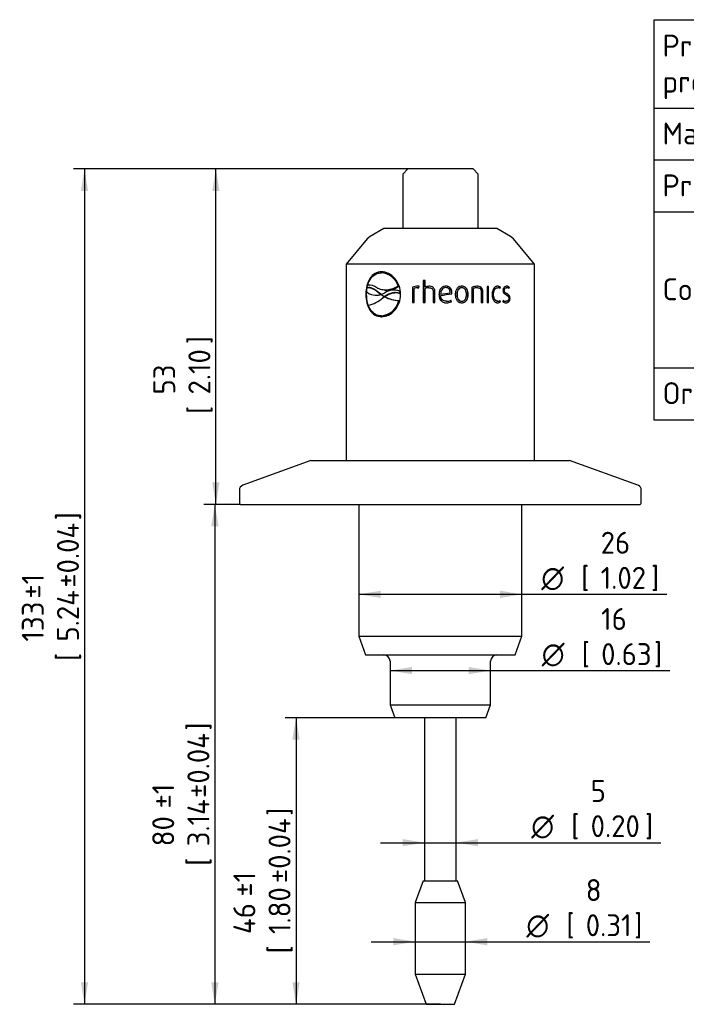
# Model space of a CAD drawing. Header units: millimetres. Extents: x 0 to 296, y -88 to 205.
# Tile 3 of 4: x 85 to 191, y 48 to 205. Entities that reach past the tile are written whole.
import ezdxf
from ezdxf.enums import TextEntityAlignment as Align

# ---------------------------------------------------------------- set-up
doc = ezdxf.new("R2010")
doc.units = ezdxf.units.MM
doc.layers.add('Default', color=7, linetype='Continuous')
doc.layers.add('SRV-X3-20T', color=7, linetype='Continuous')
doc.styles.add('SEACAD_Solid_Edge_ISO', font='seiso.ttf')
doc.styles.add('SEACAD_Solid_Edge_ISO1_Symbols', font='semeci1.ttf')
doc.dimstyles.new('Rheonics_Publish', dxfattribs={"dimtxt": 3.5, "dimasz": 3.5, "dimexe": 1.75, "dimexo": 0, "dimgap": 0.875, "dimtad": 1, "dimdec": 0, "dimdsep": 46, "dimtxsty": 'SEACAD_Solid_Edge_ISO', "dimblk1": '_SE_FILLED', "dimblk2": '_SE_FILLED', "dimsah": 1, "dimcen": 1.75, "dimazin": 0, "dimtfac": 0.5, "dimtdec": 3, "dimtmove": 0, "dimatfit": 3, "dimfxl": 1, "dimarcsym": 0})

# ---------------------------------------------------------------- blocks, each defined once
blk = doc.blocks.new('SE')
at = {"layer": 'Default', "color": 7, "linetype": 'Continuous'}
for p, q in [((241.6, 205.02), (241.6, 190.94)), ((186.29, 190.94), (293.66, 190.94)), ((241.6, 190.94), (241.6, 182.66)), ((186.29, 182.66), (293.66, 182.66)), ((241.6, 182.66), (241.6, 174.38)), ((186.29, 174.38), (293.66, 174.38)), ((241.6, 174.38), (241.6, 166.11)), ((241.6, 166.11), (293.66, 166.11)), ((241.6, 166.11), (241.6, 157.83)), ((241.6, 157.83), (293.66, 157.83)), ((241.6, 157.83), (241.6, 149.55)), ((186.29, 149.55), (293.66, 149.55)), ((241.6, 149.55), (241.6, 141.2))]:
    blk.add_line(p, q, dxfattribs=at)
blk.add_lwpolyline([(186.29, 141.2), (186.29, 205.02), (293.66, 205.02), (293.66, 141.2), (186.29, 141.2)], dxfattribs=at)
at = {"layer": 'Default', "color": 7, "linetype": 'Continuous', "style": 'SEACAD_Solid_Edge_ISO'}
for s, p in [('Pressure-Rating of the sensor', (187.64, 202.63)), ('As specified in order', (242.88, 202.63)), ('probe', (187.64, 196.91)), ('confirmation', (242.88, 196.91)), ('Material', (187.64, 188.63)), ('316L', (242.88, 188.63)), ('Process connection', (187.64, 180.35)), ('Tri-Clamp 2"', (242.88, 180.35)), ('ISO1127 DN 32 / 40', (242.88, 172.07)), ('Compatible with', (187.64, 163.8)), ('DIN 32676 DN 50', (242.88, 163.8)), ('ASME-BPE 2"', (242.88, 155.52)), ('Order Code', (187.64, 147.24)), ('SRV-X3-20T', (242.88, 147.24))]:
    blk.add_text(s, height=3.5, dxfattribs=at).set_placement(p, align=Align.TOP_LEFT)
blk = doc.blocks.new('SE1')
at = {"layer": 'SRV-X3-20T', "color": 7, "linetype": 'Continuous'}
for p, q in [((147.06, 181.22), (146.26, 180.42)), ((157.46, 181.22), (147.06, 181.22)), ((158.26, 180.42), (157.46, 181.22)), ((146.26, 180.42), (146.26, 171.72)), ((158.26, 171.72), (158.26, 180.42)), ((143.26, 171.72), (141.08, 170.46)), ((161.26, 171.72), (143.26, 171.72)), ((163.44, 170.46), (161.26, 171.72)), ((140.61, 170.07), (137.26, 166.07)), ((141.08, 170.46), (140.61, 170.07)), ((163.9, 170.07), (163.44, 170.46)), ((167.26, 166.07), (163.9, 170.07)), ((167.26, 166.07), (137.26, 166.07)), ((137.26, 166.07), (137.26, 134.77)), ((167.26, 134.77), (167.26, 166.07)), ((143.1, 164.67), (143.03, 164.68)), ((149.54, 163.44), (149.54, 159.94)), ((149.82, 163.44), (149.54, 163.44)), ((149.56, 163.44), (149.56, 159.94)), ((149.82, 162.37), (149.82, 163.44)), ((140.49, 161.68), (140.58, 162.31)), ((140.68, 162.7), (140.75, 162.7)), ((140.92, 162.33), (140.85, 162.33)), ((143.37, 161.92), (143.45, 161.92)), ((145.13, 161.9), (145.05, 161.9)), ((145.55, 162.56), (145.63, 162.56)), ((145.75, 161.75), (145.83, 161.75)), ((145.75, 161.75), (145.79, 161.36)), ((145.86, 161.36), (145.83, 161.75)), ((147.84, 162.36), (147.81, 162.36)), ((147.81, 162.36), (147.81, 159.94)), ((147.84, 162.36), (147.84, 159.94)), ((148.08, 159.94), (148.08, 162.2)), ((148.62, 162.3), (148.81, 162.29)), ((148.7, 162.3), (148.67, 162.3)), ((148.7, 162.3), (148.81, 162.29)), ((148.81, 162.29), (148.87, 162.52)), ((149.83, 162.37), (149.82, 162.37)), ((149.82, 159.94), (149.82, 162.13)), ((150.43, 162.3), (150.42, 162.3)), ((151.13, 161.68), (151.12, 161.68)), ((151.12, 161.68), (151.12, 159.94)), ((151.13, 161.68), (151.13, 159.94)), ((151.4, 159.94), (151.4, 161.7)), ((153.12, 162.31), (153.12, 162.31)), ((155.65, 162.31), (155.67, 162.31)), ((157.29, 162.36), (157.29, 159.94)), ((157.52, 159.94), (157.52, 162.2)), ((157.52, 162.2), (157.56, 162.2)), ((157.56, 159.94), (157.56, 162.2)), ((158.09, 162.31), (158.13, 162.31)), ((158.76, 161.68), (158.76, 159.94)), ((158.97, 159.94), (158.97, 161.7)), ((158.97, 161.7), (159.01, 161.7)), ((159.01, 159.94), (159.01, 161.7)), ((159.69, 162.49), (159.69, 159.94)), ((159.93, 162.49), (159.69, 162.49)), ((159.88, 159.94), (159.88, 162.49)), ((159.93, 159.94), (159.93, 162.49)), ((161.33, 162.3), (161.39, 162.3)), ((161.72, 162.19), (161.78, 162.36)), ((161.77, 162.15), (161.85, 162.36)), ((161.78, 162.36), (161.85, 162.36)), ((162.38, 161.88), (162.44, 161.88)), ((162.77, 162.31), (162.84, 162.31)), ((163.16, 162.2), (163.21, 162.36)), ((163.21, 162.36), (163.29, 162.36)), ((163.21, 162.15), (163.29, 162.36)), ((140.46, 161.25), (140.38, 161.25)), ((141.89, 161.1), (141.96, 161.1)), ((142.44, 161.48), (142.51, 161.48)), ((142.44, 161.48), (142.75, 161.24)), ((142.82, 161.23), (142.51, 161.48)), ((142.75, 161.24), (142.82, 161.23)), ((142.75, 161.24), (142.82, 161.23)), ((142.79, 161.21), (142.76, 161.21)), ((143.33, 160.87), (142.79, 161.21)), ((142.82, 161.23), (143.4, 161.48)), ((143.07, 160.66), (143.32, 160.85)), ((143.32, 160.85), (143.35, 160.85)), ((143.33, 160.87), (143.4, 160.86)), ((143.35, 160.85), (143.43, 160.85)), ((145.66, 160.25), (145.73, 160.25)), ((145.79, 161.36), (145.86, 161.36)), ((152.05, 161.22), (152.04, 161.22)), ((152.3, 161.28), (153.83, 161.5)), ((152.3, 161.28), (152.3, 161.28)), ((152.31, 161.07), (152.31, 161.07)), ((153.23, 160.13), (153.24, 160.13)), ((154.01, 160.07), (153.91, 160.29)), ((154.02, 160.07), (153.93, 160.29)), ((154.01, 160.07), (154.02, 160.07)), ((154.08, 161.33), (154.09, 161.48)), ((154.08, 161.33), (154.09, 161.33)), ((154.09, 161.48), (154.1, 161.48)), ((154.09, 161.33), (154.1, 161.48)), ((154.9, 161.22), (154.92, 161.22)), ((155.65, 160.13), (155.67, 160.13)), ((156.65, 161.22), (156.68, 161.22)), ((160.68, 161.22), (160.73, 161.22)), ((161.33, 160.14), (161.39, 160.14)), ((161.78, 160.07), (161.72, 160.25)), ((161.85, 160.07), (161.77, 160.28)), ((161.78, 160.07), (161.85, 160.07)), ((162.27, 160.29), (162.19, 160.07)), ((162.65, 160.13), (162.72, 160.13)), ((163.28, 160.6), (163.35, 160.6)), ((147.81, 159.94), (148.08, 159.94)), ((149.54, 159.94), (149.82, 159.94)), ((151.12, 159.94), (151.4, 159.94)), ((157.29, 159.94), (157.56, 159.94)), ((158.76, 159.94), (159.01, 159.94)), ((159.69, 159.94), (159.93, 159.94)), ((142.76, 157.82), (142.83, 157.82)), ((142.89, 157.81), (142.96, 157.81)), ((131.66, 134.77), (120.78, 130.81)), ((131.66, 134.77), (172.85, 134.77)), ((183.73, 130.81), (172.85, 134.77)), ((120.26, 130.06), (120.26, 127.97)), ((184.26, 127.97), (184.26, 130.06)), ((120.46, 127.77), (184.06, 127.77)), ((139.26, 127.77), (139.26, 106.77)), ((165.26, 106.77), (165.26, 127.77)), ((139.26, 106.77), (165.26, 106.77)), ((139.26, 106.77), (140.35, 103.77)), ((164.16, 103.77), (165.26, 106.77)), ((140.35, 103.77), (164.16, 103.77)), ((144.26, 102.77), (144.26, 95.83)), ((160.26, 95.83), (160.26, 102.77)), ((144.26, 95.83), (160.26, 95.83)), ((144.26, 95.83), (145.01, 93.77)), ((159.51, 93.77), (160.26, 95.83)), ((159.51, 93.77), (145.01, 93.77)), ((149.75, 93.77), (149.75, 67.76)), ((154.77, 67.76), (154.77, 93.77)), ((149.51, 67.76), (148.26, 64.33)), ((149.51, 67.76), (155.01, 67.76)), ((156.26, 64.33), (155.01, 67.76)), ((148.26, 64.33), (156.26, 64.33)), ((148.26, 64.33), (148.26, 52.9)), ((156.26, 52.9), (156.26, 64.33)), ((148.26, 52.9), (156.26, 52.9)), ((148.26, 52.9), (150.01, 48.09)), ((154.51, 48.09), (156.26, 52.9)), ((150.01, 48.09), (154.51, 48.09))]:
    blk.add_line(p, q, dxfattribs=at)
for centre, radius, start, end in [((142.64, 161.64), 3.05, 17.6422, 85.4166), ((142.7, 161.6), 3.08, 18.0254, 82.549), ((142.03, 163.43), 2.33, 228.7034, 288.0589), ((140.84, 160.45), 2.26, 54.9462, 93.9391), ((140.91, 160.45), 2.26, 86.9049, 93.9304), ((144.86, 159.11), 2.79, 71.3517, 121.7005), ((143.71, 165.14), 3.22, 265.2869, 306.6242), ((144.94, 159.1), 2.79, 71.3774, 86.0995), ((148.64, 160.5), 2.04, 89.4375, 113.9027), ((148.66, 160.51), 2.03, 89.5211, 113.9714), ((148.6, 160.85), 1.45, 89.2195, 111.3223), ((148.73, 161.93), 0.607, 76.5969, 97.0614), ((150.48, 161.12), 1.41, 91.1171, 118.0347), ((150.43, 161.08), 1.22, 90.6638, 120.2261), ((150.49, 161.14), 1.39, 91.1344, 118.2046), ((158.13, 160.44), 2.09, 90.0432, 113.5795), ((158.07, 160.77), 1.53, 89.3942, 111.2255), ((158.11, 160.76), 1.55, 89.3949, 111.0902), ((161.31, 161.81), 0.728, 49.4489, 89.7093), ((161.37, 161.8), 0.735, 49.666, 89.7423), ((161.38, 161.71), 0.593, 48.8379, 89.1312), ((162.75, 161.84), 0.695, 48.4553, 90.1088), ((162.83, 161.83), 0.702, 48.6751, 90.142), ((162.82, 161.73), 0.577, 46.8292, 88.3134), ((139.59, 164.68), 5.32, 283.0088, 310.9899), ((142.11, 163.43), 2.33, 266.3373, 288.0639), ((142.61, 160.92), 3.12, 275.143, 347.5808), ((142.68, 160.92), 3.13, 275.1218, 347.5145), ((145.89, 165.83), 5.58, 243.0118, 267.663), ((145.96, 165.83), 5.59, 243.0403, 267.6688), ((-78.67, 1712.09), 1568.13, 278.47038, 278.53573), ((-80.12, 1732.33), 1588.36, 278.41472, 278.47966), ((153.26, 161.59), 1.7, 268.8347, 296.2728), ((153.26, 161.61), 1.72, 268.8365, 296.1089), ((153.25, 161.62), 1.49, 269.4416, 296.8603), ((161.31, 160.61), 0.716, 269.9529, 310.889), ((161.37, 160.64), 0.74, 270.3893, 310.2026), ((161.38, 160.73), 0.591, 270.8227, 311.214), ((162.74, 160.85), 0.957, 234.7982, 268.9072), ((162.69, 160.96), 0.83, 238.1039, 266.7908), ((162.76, 160.97), 0.839, 233.832, 266.8265), ((121.06, 130.06), 0.8, 110, 180), ((183.46, 130.06), 0.8, 0, 70), ((120.46, 127.97), 0.2, 180, 270), ((184.06, 127.97), 0.2, 270, 0), ((143.26, 102.77), 1, 0, 90), ((161.26, 102.77), 1, 90, 180)]:
    blk.add_arc(centre, radius, start, end, dxfattribs=at)
for points, knots in [([(142.89, 164.83), (142.52, 164.82), (142.17, 164.74), (141.55, 164.38), (141.27, 164.11), (140.84, 163.45), (140.66, 163.05), (140.44, 162.18), (140.39, 161.72), (140.38, 161.25)], [0, 0, 0, 0, 0.25, 0.25, 0.5, 0.5, 0.75, 0.75, 1, 1, 1, 1]), ([(142.95, 164.83), (142.58, 164.82), (142.23, 164.74), (141.61, 164.37), (141.34, 164.1), (140.91, 163.44), (140.74, 163.05), (140.52, 162.18), (140.47, 161.72), (140.46, 161.25)], [0, 0, 0, 0, 0.25, 0.25, 0.5, 0.5, 0.75, 0.75, 1, 1, 1, 1]), ([(145.93, 161.25), (145.91, 161.72), (145.84, 162.19), (145.52, 163.06), (145.28, 163.45), (144.7, 164.12), (144.36, 164.38), (143.64, 164.74), (143.26, 164.82), (142.89, 164.83)], [0, 0, 0, 0, 0.25, 0.25, 0.5, 0.5, 0.75, 0.75, 1, 1, 1, 1]), ([(140.68, 162.7), (140.77, 163), (140.88, 163.27), (141.1, 163.63), (141.17, 163.75), (141.34, 163.96), (141.43, 164.06), (141.62, 164.23), (141.72, 164.31), (141.93, 164.44), (142.04, 164.5), (142.39, 164.63), (142.63, 164.68), (142.89, 164.68)], [0, 0, 0, 0, 0.25, 0.25, 0.375, 0.375, 0.5, 0.5, 0.625, 0.625, 0.75, 0.75, 1, 1, 1, 1]), ([(140.58, 162.31), (140.66, 162.33), (140.73, 162.33), (140.89, 162.33), (140.97, 162.32), (141.2, 162.27), (141.36, 162.21), (141.67, 162.06), (141.83, 161.96), (142.06, 161.79), (142.14, 161.74), (142.29, 161.61), (142.36, 161.55), (142.44, 161.48)], [0, 0, 0, 0, 0.125, 0.125, 0.25, 0.25, 0.5, 0.5, 0.75, 0.75, 0.875, 0.875, 1, 1, 1, 1]), ([(142.51, 161.48), (142.44, 161.54), (142.36, 161.61), (142.21, 161.73), (142.13, 161.79), (141.9, 161.95), (141.74, 162.05), (141.43, 162.21), (141.27, 162.27), (141.05, 162.31), (140.98, 162.32), (140.92, 162.33)], [0, 0, 0, 0, 0.125, 0.125, 0.25, 0.25, 0.5, 0.5, 0.75, 0.75, 0.8558061, 0.8558061, 0.8558061, 0.8558061]), ([(145.55, 162.56), (145.48, 162.52), (145.41, 162.47), (145.27, 162.39), (145.2, 162.35), (144.98, 162.25), (144.83, 162.18), (144.38, 162.02), (144.08, 161.95), (143.64, 161.91), (143.49, 161.91), (143.2, 161.93), (143.06, 161.95), (142.78, 162.01), (142.65, 162.06), (142.39, 162.16), (142.26, 162.23), (142.13, 162.3)], [0, 0, 0, 0, 0.0625, 0.0625, 0.125, 0.125, 0.25, 0.25, 0.5, 0.5, 0.625, 0.625, 0.75, 0.75, 0.875, 0.875, 1, 1, 1, 1]), ([(150.42, 162.3), (150.5, 162.29), (150.59, 162.29), (150.76, 162.24), (150.85, 162.21), (150.99, 162.1), (151.04, 162.03), (151.11, 161.86), (151.12, 161.77), (151.12, 161.68)], [0, 0, 0, 0, 0.25, 0.25, 0.5, 0.5, 0.75, 0.75, 1, 1, 1, 1]), ([(150.43, 162.3), (150.52, 162.29), (150.61, 162.29), (150.78, 162.24), (150.86, 162.21), (151, 162.1), (151.05, 162.03), (151.12, 161.86), (151.13, 161.77), (151.13, 161.68)], [0, 0, 0, 0, 0.25, 0.25, 0.5, 0.5, 0.75, 0.75, 1, 1, 1, 1]), ([(151.4, 161.7), (151.4, 161.76), (151.39, 161.82), (151.37, 161.93), (151.36, 161.99), (151.31, 162.1), (151.28, 162.15), (151.21, 162.25), (151.17, 162.29), (151.03, 162.41), (150.92, 162.46), (150.69, 162.52), (150.57, 162.53), (150.45, 162.53)], [0, 0, 0, 0, 0.125, 0.125, 0.25, 0.25, 0.375, 0.375, 0.5, 0.5, 0.75, 0.75, 1, 1, 1, 1]), ([(153.12, 162.54), (153.04, 162.53), (152.96, 162.53), (152.8, 162.49), (152.73, 162.47), (152.51, 162.36), (152.39, 162.25), (152.21, 162), (152.14, 161.85), (152.08, 161.62), (152.07, 161.54), (152.05, 161.38), (152.05, 161.3), (152.04, 161.22)], [0, 0, 0, 0, 0.125, 0.125, 0.25, 0.25, 0.5, 0.5, 0.75, 0.75, 0.875, 0.875, 1, 1, 1, 1]), ([(152.25, 162.06), (152.18, 161.95), (152.14, 161.82), (152.08, 161.61), (152.07, 161.54), (152.05, 161.38), (152.05, 161.3), (152.05, 161.22)], [0.5407445, 0.5407445, 0.5407445, 0.5407445, 0.75, 0.75, 0.875, 0.875, 1, 1, 1, 1]), ([(153.12, 162.31), (153, 162.31), (152.87, 162.28), (152.66, 162.17), (152.56, 162.08), (152.42, 161.88), (152.38, 161.76), (152.32, 161.53), (152.3, 161.4), (152.3, 161.28)], [0, 0, 0, 0, 0.25, 0.25, 0.5, 0.5, 0.75, 0.75, 1, 1, 1, 1]), ([(153.12, 162.31), (152.99, 162.31), (152.87, 162.28), (152.65, 162.17), (152.56, 162.08), (152.42, 161.88), (152.38, 161.76), (152.32, 161.53), (152.3, 161.4), (152.3, 161.28)], [0, 0, 0, 0, 0.25, 0.25, 0.5, 0.5, 0.75, 0.75, 1, 1, 1, 1]), ([(154.09, 161.48), (154.09, 161.55), (154.08, 161.62), (154.07, 161.75), (154.05, 161.82), (153.99, 162.01), (153.93, 162.14), (153.75, 162.34), (153.64, 162.42), (153.45, 162.49), (153.38, 162.51), (153.25, 162.53), (153.18, 162.54), (153.12, 162.54)], [0, 0, 0, 0, 0.125, 0.125, 0.25, 0.25, 0.5, 0.5, 0.75, 0.75, 0.875, 0.875, 1, 1, 1, 1]), ([(154.1, 161.48), (154.1, 161.55), (154.1, 161.62), (154.08, 161.75), (154.06, 161.82), (154.01, 162.01), (153.94, 162.14), (153.76, 162.34), (153.65, 162.42), (153.46, 162.49), (153.39, 162.51), (153.26, 162.53), (153.19, 162.54), (153.12, 162.54)], [0, 0, 0, 0, 0.125, 0.125, 0.25, 0.25, 0.5, 0.5, 0.75, 0.75, 0.875, 0.875, 1, 1, 1, 1]), ([(153.83, 161.5), (153.83, 161.6), (153.82, 161.71), (153.77, 161.9), (153.73, 162), (153.6, 162.16), (153.52, 162.22), (153.33, 162.3), (153.22, 162.31), (153.12, 162.31)], [0, 0, 0, 0, 0.25, 0.25, 0.5, 0.5, 0.75, 0.75, 1, 1, 1, 1]), ([(155.67, 162.54), (155.59, 162.53), (155.51, 162.53), (155.36, 162.5), (155.29, 162.47), (155.08, 162.36), (154.96, 162.25), (154.79, 161.99), (154.73, 161.84), (154.68, 161.61), (154.66, 161.54), (154.64, 161.38), (154.64, 161.3), (154.64, 161.22)], [0, 0, 0, 0, 0.125, 0.125, 0.25, 0.25, 0.5, 0.5, 0.75, 0.75, 0.875, 0.875, 1, 1, 1, 1]), ([(155.65, 162.31), (155.59, 162.3), (155.52, 162.3), (155.41, 162.27), (155.35, 162.24), (155.19, 162.15), (155.11, 162.05), (154.99, 161.83), (154.95, 161.71), (154.91, 161.47), (154.9, 161.34), (154.9, 161.22)], [0, 0, 0, 0, 0.125, 0.125, 0.25, 0.25, 0.5, 0.5, 0.75, 0.75, 1, 1, 1, 1]), ([(155.67, 162.31), (155.61, 162.3), (155.55, 162.3), (155.43, 162.27), (155.37, 162.24), (155.21, 162.15), (155.13, 162.05), (155.01, 161.83), (154.97, 161.71), (154.93, 161.47), (154.92, 161.34), (154.92, 161.22)], [0, 0, 0, 0, 0.125, 0.125, 0.25, 0.25, 0.5, 0.5, 0.75, 0.75, 1, 1, 1, 1]), ([(156.65, 161.22), (156.65, 161.3), (156.65, 161.38), (156.63, 161.53), (156.62, 161.61), (156.58, 161.76), (156.56, 161.84), (156.5, 161.98), (156.47, 162.05), (156.38, 162.18), (156.33, 162.25), (156.22, 162.35), (156.16, 162.4), (156.02, 162.47), (155.95, 162.49), (155.8, 162.53), (155.72, 162.53), (155.65, 162.54)], [0, 0, 0, 0, 0.125, 0.125, 0.25, 0.25, 0.375, 0.375, 0.5, 0.5, 0.625, 0.625, 0.75, 0.75, 0.875, 0.875, 1, 1, 1, 1]), ([(156.68, 161.22), (156.68, 161.3), (156.68, 161.38), (156.66, 161.54), (156.65, 161.61), (156.61, 161.76), (156.59, 161.84), (156.53, 161.98), (156.5, 162.06), (156.41, 162.19), (156.36, 162.25), (156.25, 162.35), (156.18, 162.4), (156.05, 162.47), (155.97, 162.5), (155.83, 162.53), (155.75, 162.53), (155.67, 162.54)], [0, 0, 0, 0, 0.125, 0.125, 0.25, 0.25, 0.375, 0.375, 0.5, 0.5, 0.625, 0.625, 0.75, 0.75, 0.875, 0.875, 1, 1, 1, 1]), ([(156.41, 161.22), (156.41, 161.34), (156.4, 161.47), (156.36, 161.71), (156.32, 161.83), (156.21, 162.05), (156.12, 162.15), (155.97, 162.24), (155.91, 162.27), (155.79, 162.3), (155.73, 162.3), (155.67, 162.31)], [0, 0, 0, 0, 0.25, 0.25, 0.5, 0.5, 0.75, 0.75, 0.875, 0.875, 1, 1, 1, 1]), ([(158.97, 161.7), (158.97, 161.76), (158.96, 161.82), (158.94, 161.94), (158.93, 162), (158.89, 162.11), (158.86, 162.16), (158.8, 162.26), (158.76, 162.3), (158.63, 162.42), (158.53, 162.46), (158.31, 162.53), (158.2, 162.53), (158.09, 162.54)], [0, 0, 0, 0, 0.125, 0.125, 0.25, 0.25, 0.375, 0.375, 0.5, 0.5, 0.75, 0.75, 1, 1, 1, 1]), ([(159.01, 161.7), (159.01, 161.76), (159.01, 161.82), (158.99, 161.94), (158.97, 162), (158.93, 162.11), (158.91, 162.16), (158.84, 162.26), (158.8, 162.3), (158.67, 162.42), (158.57, 162.47), (158.35, 162.53), (158.24, 162.53), (158.13, 162.54)], [0, 0, 0, 0, 0.125, 0.125, 0.25, 0.25, 0.375, 0.375, 0.5, 0.5, 0.75, 0.75, 1, 1, 1, 1]), ([(158.13, 162.31), (158.21, 162.3), (158.29, 162.3), (158.45, 162.25), (158.52, 162.21), (158.65, 162.1), (158.69, 162.02), (158.75, 161.86), (158.76, 161.77), (158.76, 161.68)], [0, 0, 0, 0, 0.25, 0.25, 0.5, 0.5, 0.75, 0.75, 1, 1, 1, 1]), ([(161.37, 162.54), (161.31, 162.53), (161.25, 162.53), (161.12, 162.49), (161.06, 162.47), (160.89, 162.36), (160.78, 162.25), (160.63, 161.99), (160.58, 161.84), (160.53, 161.62), (160.52, 161.54), (160.5, 161.38), (160.5, 161.3), (160.5, 161.22)], [0, 0, 0, 0, 0.125, 0.125, 0.25, 0.25, 0.5, 0.5, 0.75, 0.75, 0.875, 0.875, 1, 1, 1, 1]), ([(160.68, 161.22), (160.68, 161.35), (160.69, 161.47), (160.73, 161.72), (160.76, 161.84), (160.87, 162.05), (160.95, 162.14), (161.08, 162.24), (161.13, 162.26), (161.23, 162.29), (161.28, 162.3), (161.33, 162.3)], [0, 0, 0, 0, 0.25, 0.25, 0.5, 0.5, 0.75, 0.75, 0.875, 0.875, 1, 1, 1, 1]), ([(160.73, 161.22), (160.74, 161.35), (160.74, 161.47), (160.79, 161.72), (160.82, 161.84), (160.9, 162), (160.94, 162.05), (161.01, 162.14), (161.05, 162.18), (161.14, 162.24), (161.19, 162.26), (161.29, 162.29), (161.34, 162.3), (161.39, 162.3)], [0, 0, 0, 0, 0.25, 0.25, 0.5, 0.5, 0.625, 0.625, 0.75, 0.75, 0.875, 0.875, 1, 1, 1, 1]), ([(162.82, 162.54), (162.79, 162.54), (162.75, 162.53), (162.68, 162.52), (162.65, 162.51), (162.55, 162.48), (162.48, 162.44), (162.37, 162.33), (162.32, 162.25), (162.25, 162.08), (162.24, 161.98), (162.23, 161.88)], [0, 0, 0, 0, 0.125, 0.125, 0.25, 0.25, 0.5, 0.5, 0.75, 0.75, 1, 1, 1, 1]), ([(162.23, 161.88), (162.24, 161.79), (162.25, 161.7), (162.3, 161.53), (162.35, 161.45), (162.45, 161.33), (162.51, 161.29), (162.63, 161.21), (162.69, 161.18), (162.75, 161.14)], [0, 0, 0, 0, 0.25, 0.25, 0.5, 0.5, 0.75, 0.75, 1, 1, 1, 1]), ([(162.38, 161.88), (162.38, 161.95), (162.39, 162.01), (162.43, 162.12), (162.47, 162.17), (162.54, 162.25), (162.58, 162.27), (162.67, 162.3), (162.72, 162.31), (162.77, 162.31)], [0, 0, 0, 0, 0.25, 0.25, 0.5, 0.5, 0.75, 0.75, 1, 1, 1, 1]), ([(162.77, 161.36), (162.68, 161.4), (162.58, 161.45), (162.47, 161.57), (162.43, 161.62), (162.39, 161.74), (162.38, 161.81), (162.38, 161.88)], [0, 0, 0, 0, 0.5, 0.5, 0.75, 0.75, 1, 1, 1, 1]), ([(162.44, 161.88), (162.45, 161.95), (162.46, 162.01), (162.5, 162.12), (162.53, 162.17), (162.61, 162.25), (162.65, 162.27), (162.75, 162.3), (162.79, 162.31), (162.84, 162.31)], [0, 0, 0, 0, 0.25, 0.25, 0.5, 0.5, 0.75, 0.75, 1, 1, 1, 1]), ([(162.84, 161.36), (162.75, 161.4), (162.65, 161.45), (162.53, 161.57), (162.5, 161.62), (162.45, 161.74), (162.45, 161.81), (162.44, 161.88)], [0, 0, 0, 0, 0.5, 0.5, 0.75, 0.75, 1, 1, 1, 1]), ([(140.38, 161.25), (140.39, 160.78), (140.44, 160.31), (140.67, 159.44), (140.83, 159.05), (141.28, 158.38), (141.55, 158.12), (142.17, 157.76), (142.52, 157.68), (142.89, 157.66)], [0, 0, 0, 0, 0.25, 0.25, 0.5, 0.5, 0.75, 0.75, 1, 1, 1, 1]), ([(140.46, 161.25), (140.47, 160.78), (140.52, 160.31), (140.74, 159.45), (140.91, 159.05), (141.34, 158.39), (141.62, 158.12), (142.23, 157.76), (142.58, 157.68), (142.95, 157.66)], [0, 0, 0, 0, 0.25, 0.25, 0.5, 0.5, 0.75, 0.75, 1, 1, 1, 1]), ([(142.89, 157.66), (143.26, 157.68), (143.64, 157.76), (144.36, 158.12), (144.7, 158.38), (145.28, 159.04), (145.52, 159.44), (145.84, 160.31), (145.91, 160.78), (145.93, 161.25)], [0, 0, 0, 0, 0.25, 0.25, 0.5, 0.5, 0.75, 0.75, 1, 1, 1, 1]), ([(145.79, 161.36), (145.73, 161.39), (145.68, 161.41), (145.57, 161.44), (145.52, 161.46), (145.35, 161.49), (145.24, 161.51), (145.02, 161.52), (144.91, 161.51), (144.69, 161.49), (144.59, 161.47), (144.27, 161.39), (144.07, 161.31), (143.78, 161.16), (143.69, 161.11), (143.51, 160.99), (143.42, 160.93), (143.33, 160.87)], [0, 0, 0, 0, 0.0625, 0.0625, 0.125, 0.125, 0.25, 0.25, 0.375, 0.375, 0.5, 0.5, 0.75, 0.75, 0.875, 0.875, 1, 1, 1, 1]), ([(143.4, 160.86), (143.49, 160.93), (143.58, 160.99), (143.76, 161.1), (143.86, 161.16), (144.15, 161.3), (144.35, 161.38), (144.66, 161.46), (144.77, 161.48), (144.97, 161.51), (145.06, 161.51), (145.16, 161.51)], [0, 0, 0, 0, 0.125, 0.125, 0.25, 0.25, 0.5, 0.5, 0.625, 0.625, 0.7325234, 0.7325234, 0.7325234, 0.7325234]), ([(152.04, 161.22), (152.05, 161.13), (152.05, 161.05), (152.07, 160.88), (152.08, 160.8), (152.15, 160.56), (152.22, 160.4), (152.44, 160.15), (152.58, 160.04), (152.81, 159.95), (152.89, 159.93), (153.06, 159.9), (153.15, 159.9), (153.23, 159.9)], [0, 0, 0, 0, 0.125, 0.125, 0.25, 0.25, 0.5, 0.5, 0.75, 0.75, 0.875, 0.875, 1, 1, 1, 1]), ([(152.05, 161.22), (152.05, 161.14), (152.05, 161.05), (152.07, 160.88), (152.08, 160.8), (152.14, 160.61), (152.18, 160.49), (152.25, 160.39)], [0, 0, 0, 0, 0.125, 0.125, 0.25, 0.25, 0.429329, 0.429329, 0.429329, 0.429329]), ([(153.23, 160.13), (153.11, 160.13), (152.99, 160.15), (152.76, 160.23), (152.65, 160.3), (152.48, 160.48), (152.42, 160.59), (152.36, 160.77), (152.35, 160.82), (152.32, 160.95), (152.32, 161.01), (152.31, 161.07)], [0, 0, 0, 0, 0.25, 0.25, 0.5, 0.5, 0.75, 0.75, 0.875, 0.875, 1, 1, 1, 1]), ([(153.24, 160.13), (153.11, 160.13), (152.99, 160.15), (152.76, 160.23), (152.65, 160.3), (152.48, 160.48), (152.42, 160.59), (152.36, 160.76), (152.35, 160.82), (152.32, 160.94), (152.32, 161.01), (152.31, 161.07)], [0, 0, 0, 0, 0.25, 0.25, 0.5, 0.5, 0.75, 0.75, 0.875, 0.875, 1, 1, 1, 1]), ([(154.64, 161.22), (154.64, 161.14), (154.64, 161.06), (154.66, 160.9), (154.68, 160.83), (154.73, 160.6), (154.79, 160.45), (154.96, 160.18), (155.08, 160.07), (155.29, 159.97), (155.36, 159.94), (155.51, 159.9), (155.59, 159.9), (155.67, 159.9)], [0, 0, 0, 0, 0.125, 0.125, 0.25, 0.25, 0.5, 0.5, 0.75, 0.75, 0.875, 0.875, 1, 1, 1, 1]), ([(154.9, 161.22), (154.9, 161.09), (154.91, 160.97), (154.95, 160.73), (154.99, 160.61), (155.11, 160.39), (155.19, 160.29), (155.35, 160.19), (155.41, 160.17), (155.52, 160.14), (155.59, 160.13), (155.65, 160.13)], [0, 0, 0, 0, 0.25, 0.25, 0.5, 0.5, 0.75, 0.75, 0.875, 0.875, 1, 1, 1, 1]), ([(154.92, 161.22), (154.92, 161.09), (154.93, 160.97), (154.97, 160.73), (155.01, 160.61), (155.13, 160.39), (155.21, 160.29), (155.37, 160.19), (155.43, 160.17), (155.55, 160.14), (155.61, 160.13), (155.67, 160.13)], [0, 0, 0, 0, 0.25, 0.25, 0.5, 0.5, 0.75, 0.75, 0.875, 0.875, 1, 1, 1, 1]), ([(155.65, 159.9), (155.72, 159.9), (155.8, 159.9), (155.95, 159.94), (156.02, 159.96), (156.23, 160.07), (156.34, 160.18), (156.51, 160.45), (156.57, 160.6), (156.62, 160.83), (156.63, 160.9), (156.65, 161.06), (156.65, 161.14), (156.65, 161.22)], [0, 0, 0, 0, 0.125, 0.125, 0.25, 0.25, 0.5, 0.5, 0.75, 0.75, 0.875, 0.875, 1, 1, 1, 1]), ([(155.67, 160.13), (155.73, 160.13), (155.79, 160.14), (155.91, 160.17), (155.97, 160.19), (156.12, 160.29), (156.21, 160.39), (156.32, 160.6), (156.36, 160.73), (156.4, 160.97), (156.41, 161.09), (156.41, 161.22)], [0, 0, 0, 0, 0.125, 0.125, 0.25, 0.25, 0.5, 0.5, 0.75, 0.75, 1, 1, 1, 1]), ([(155.67, 159.9), (155.75, 159.9), (155.82, 159.9), (155.97, 159.94), (156.05, 159.96), (156.25, 160.07), (156.37, 160.18), (156.54, 160.45), (156.59, 160.6), (156.65, 160.82), (156.66, 160.9), (156.68, 161.06), (156.68, 161.14), (156.68, 161.22)], [0, 0, 0, 0, 0.125, 0.125, 0.25, 0.25, 0.5, 0.5, 0.75, 0.75, 0.875, 0.875, 1, 1, 1, 1]), ([(160.5, 161.22), (160.5, 161.14), (160.5, 161.06), (160.52, 160.9), (160.53, 160.82), (160.58, 160.59), (160.63, 160.44), (160.75, 160.25), (160.79, 160.19), (160.89, 160.08), (160.94, 160.04), (161.06, 159.97), (161.12, 159.94), (161.24, 159.91), (161.31, 159.9), (161.37, 159.9)], [0, 0, 0, 0, 0.125, 0.125, 0.25, 0.25, 0.5, 0.5, 0.625, 0.625, 0.75, 0.75, 0.875, 0.875, 1, 1, 1, 1]), ([(161.33, 160.14), (161.23, 160.14), (161.13, 160.17), (160.95, 160.3), (160.87, 160.39), (160.76, 160.6), (160.73, 160.72), (160.69, 160.97), (160.68, 161.09), (160.68, 161.22)], [0, 0, 0, 0, 0.25, 0.25, 0.5, 0.5, 0.75, 0.75, 1, 1, 1, 1]), ([(161.39, 160.14), (161.29, 160.14), (161.19, 160.17), (161.01, 160.3), (160.93, 160.39), (160.82, 160.6), (160.79, 160.72), (160.74, 160.97), (160.74, 161.09), (160.73, 161.22)], [0, 0, 0, 0, 0.25, 0.25, 0.5, 0.5, 0.75, 0.75, 1, 1, 1, 1]), ([(162.65, 159.9), (162.73, 159.9), (162.8, 159.91), (162.95, 159.96), (163.02, 159.99), (163.14, 160.11), (163.19, 160.19), (163.24, 160.33), (163.26, 160.38), (163.27, 160.49), (163.27, 160.54), (163.28, 160.6)], [0, 0, 0, 0, 0.25, 0.25, 0.5, 0.5, 0.75, 0.75, 0.875, 0.875, 1, 1, 1, 1]), ([(163.15, 160.6), (163.15, 160.53), (163.14, 160.45), (163.09, 160.33), (163.05, 160.27), (162.97, 160.19), (162.92, 160.17), (162.82, 160.13), (162.77, 160.13), (162.72, 160.13)], [0, 0, 0, 0, 0.25, 0.25, 0.5, 0.5, 0.75, 0.75, 1, 1, 1, 1]), ([(162.72, 159.9), (162.8, 159.9), (162.87, 159.91), (163.02, 159.96), (163.09, 159.99), (163.21, 160.11), (163.26, 160.19), (163.32, 160.33), (163.33, 160.38), (163.35, 160.49), (163.35, 160.54), (163.35, 160.6)], [0, 0, 0, 0, 0.25, 0.25, 0.5, 0.5, 0.75, 0.75, 0.875, 0.875, 1, 1, 1, 1]), ([(162.75, 161.14), (162.84, 161.09), (162.94, 161.04), (163.06, 160.92), (163.1, 160.87), (163.14, 160.74), (163.15, 160.67), (163.15, 160.6)], [0, 0, 0, 0, 0.5, 0.5, 0.75, 0.75, 1, 1, 1, 1]), ([(163.28, 160.6), (163.27, 160.69), (163.26, 160.79), (163.21, 160.96), (163.17, 161.04), (163.07, 161.16), (163.01, 161.21), (162.89, 161.29), (162.83, 161.32), (162.77, 161.36)], [0, 0, 0, 0, 0.25, 0.25, 0.5, 0.5, 0.75, 0.75, 1, 1, 1, 1]), ([(163.35, 160.6), (163.35, 160.69), (163.34, 160.79), (163.28, 160.96), (163.24, 161.04), (163.14, 161.16), (163.08, 161.21), (162.96, 161.29), (162.9, 161.32), (162.84, 161.36)], [0, 0, 0, 0, 0.25, 0.25, 0.5, 0.5, 0.75, 0.75, 1, 1, 1, 1]), ([(142.89, 157.81), (142.77, 157.82), (142.66, 157.82), (142.44, 157.86), (142.33, 157.89), (142.11, 157.97), (142.01, 158.01), (141.81, 158.13), (141.72, 158.19), (141.54, 158.34), (141.45, 158.42), (141.29, 158.6), (141.21, 158.7), (141.07, 158.9), (141.01, 159.01), (140.89, 159.25), (140.83, 159.37), (140.78, 159.5)], [0, 0, 0, 0, 0.125, 0.125, 0.25, 0.25, 0.375, 0.375, 0.5, 0.5, 0.625, 0.625, 0.75, 0.75, 0.875, 0.875, 1, 1, 1, 1])]:
    blk.add_open_spline(points, degree=3, knots=knots, dxfattribs=at)
blk.add_open_spline([(142.83, 157.82), (142.87, 157.81), (142.92, 157.81), (142.96, 157.81)], degree=3, dxfattribs=at)
blk = doc.blocks.new('DMBLK129')
at = {"layer": 'Default', "linetype": 'Continuous'}
for points in [[(147.76, 101.86), (144.26, 101.28), (147.76, 100.7)], [(156.76, 101.86), (156.76, 100.7), (160.26, 101.28)]]:
    blk.add_hatch(color=7, dxfattribs=at).paths.add_polyline_path(points)
at = {"layer": 'Default', "color": 7, "linetype": 'Continuous'}
blk.add_line((144.26, 101.28), (188.79, 101.28), dxfattribs=at)
for s, style, p in [('16', 'SEACAD_Solid_Edge_ISO', (177.86, 111.25)), ('O', 'SEACAD_Solid_Edge_ISO1_Symbols', (168.41, 105.65)), ('[', 'SEACAD_Solid_Edge_ISO', (174.76, 105.65)), ('0.63', 'SEACAD_Solid_Edge_ISO', (177.86, 105.65)), (']', 'SEACAD_Solid_Edge_ISO', (186.29, 105.65))]:
    blk.add_text(s, height=3.5, dxfattribs=dict(at, style=style)).set_placement(p, align=Align.TOP_LEFT)
blk = doc.blocks.new('_SE_FILLED')
at = {"color": 0}
blk.add_line((0, 0), (-1, 0), dxfattribs=at)
blk.add_solid([(0, 0), (-1, -0.1665), (-1, 0.1665), (0, 0)], dxfattribs=at)
blk = doc.blocks.new('DMBLK130')
at = {"layer": 'Default', "linetype": 'Continuous'}
for points in [[(115.93, 177.72), (117.1, 177.72), (116.51, 181.22)], [(115.93, 131.27), (116.51, 127.77), (117.1, 131.27)]]:
    blk.add_hatch(color=7, dxfattribs=at).paths.add_polyline_path(points)
at = {"layer": 'Default', "color": 7, "linetype": 'Continuous'}
for p, q in [((152.26, 181.22), (114.76, 181.22)), ((116.51, 127.77), (116.51, 181.22)), ((120.46, 127.77), (114.76, 127.77))]:
    blk.add_line(p, q, dxfattribs=at)
at = {"layer": 'Default', "color": 7, "linetype": 'Continuous', "style": 'SEACAD_Solid_Edge_ISO'}
for s, p in [(']', (112.14, 153.31)), ('2.10', (112.14, 145.28)), ('53', (106.54, 145.28)), ('[', (112.14, 142.17))]:
    blk.add_text(s, height=3.5, rotation=90, dxfattribs=at).set_placement(p, align=Align.TOP_LEFT)
blk = doc.blocks.new('DMBLK133')
at = {"layer": 'Default', "linetype": 'Continuous'}
for points in [[(95.01, 177.72), (96.17, 177.72), (95.59, 181.22)], [(95.01, 51.59), (95.59, 48.09), (96.17, 51.59)]]:
    blk.add_hatch(color=7, dxfattribs=at).paths.add_polyline_path(points)
at = {"layer": 'Default', "color": 7, "linetype": 'Continuous'}
for p, q in [((147.06, 181.22), (93.84, 181.22)), ((95.59, 181.22), (95.59, 48.09)), ((152.26, 48.09), (93.84, 48.09))]:
    blk.add_line(p, q, dxfattribs=at)
at = {"layer": 'Default', "color": 7, "linetype": 'Continuous', "style": 'SEACAD_Solid_Edge_ISO'}
for s, p in [('±0.04', (91.21, 114.49)), (']', (91.21, 125.23)), ('±1', (85.61, 112.74)), ('5.24', (91.21, 105.9)), ('133', (85.61, 105.9)), ('[', (91.21, 102.8))]:
    blk.add_text(s, height=3.5, rotation=90, dxfattribs=at).set_placement(p, align=Align.TOP_LEFT)
blk = doc.blocks.new('DMBLK134')
at = {"layer": 'Default', "linetype": 'Continuous'}
for points in [[(115.77, 124.27), (116.94, 124.27), (116.35, 127.77)], [(115.77, 51.59), (116.35, 48.09), (116.94, 51.59)]]:
    blk.add_hatch(color=7, dxfattribs=at).paths.add_polyline_path(points)
at = {"layer": 'Default', "color": 7, "linetype": 'Continuous'}
for p, q in [((120.46, 127.77), (114.6, 127.77)), ((116.35, 127.77), (116.35, 48.09)), ((152.26, 48.09), (114.6, 48.09))]:
    blk.add_line(p, q, dxfattribs=at)
at = {"layer": 'Default', "color": 7, "linetype": 'Continuous', "style": 'SEACAD_Solid_Edge_ISO'}
for s, p in [('±0.04', (111.98, 80.98)), (']', (111.98, 91.72)), ('±1', (106.38, 79.31)), ('3.14', (111.98, 73.27)), ('80', (106.38, 73.27)), ('[', (111.98, 70.16))]:
    blk.add_text(s, height=3.5, rotation=90, dxfattribs=at).set_placement(p, align=Align.TOP_LEFT)
blk = doc.blocks.new('DMBLK135')
at = {"layer": 'Default', "linetype": 'Continuous'}
for points in [[(128.7, 90.27), (129.86, 90.27), (129.28, 93.77)], [(128.7, 51.59), (129.28, 48.09), (129.86, 51.59)]]:
    blk.add_hatch(color=7, dxfattribs=at).paths.add_polyline_path(points)
at = {"layer": 'Default', "color": 7, "linetype": 'Continuous'}
for p, q in [((152.26, 93.77), (127.53, 93.77)), ((129.28, 93.77), (129.28, 48.09)), ((152.26, 48.09), (127.53, 48.09))]:
    blk.add_line(p, q, dxfattribs=at)
at = {"layer": 'Default', "color": 7, "linetype": 'Continuous', "style": 'SEACAD_Solid_Edge_ISO'}
for s, p in [('±0.04', (124.9, 67.4)), (']', (124.9, 78.14)), ('±1', (119.3, 65.25)), ('1.80', (124.9, 59.29)), ('46', (119.3, 59.29)), ('[', (124.9, 56.19))]:
    blk.add_text(s, height=3.5, rotation=90, dxfattribs=at).set_placement(p, align=Align.TOP_LEFT)
blk = doc.blocks.new('DMBLK136')
at = {"layer": 'Default', "linetype": 'Continuous'}
for points in [[(142.76, 112.85), (142.76, 114.01), (139.26, 113.43)], [(161.76, 112.85), (165.26, 113.43), (161.76, 114.01)]]:
    blk.add_hatch(color=7, dxfattribs=at).paths.add_polyline_path(points)
at = {"layer": 'Default', "color": 7, "linetype": 'Continuous'}
blk.add_line((188.32, 113.43), (139.26, 113.43), dxfattribs=at)
for s, style, p in [('26', 'SEACAD_Solid_Edge_ISO', (177.79, 123.4)), ('O', 'SEACAD_Solid_Edge_ISO1_Symbols', (168.34, 117.8)), ('[', 'SEACAD_Solid_Edge_ISO', (174.68, 117.8)), ('1.02', 'SEACAD_Solid_Edge_ISO', (177.79, 117.8)), (']', 'SEACAD_Solid_Edge_ISO', (185.82, 117.8))]:
    blk.add_text(s, height=3.5, dxfattribs=dict(at, style=style)).set_placement(p, align=Align.TOP_LEFT)
blk = doc.blocks.new('DMBLK137')
at = {"layer": 'Default', "linetype": 'Continuous'}
for points in [[(146.25, 74.43), (146.25, 73.27), (149.75, 73.85)], [(158.27, 74.43), (154.77, 73.85), (158.27, 73.27)]]:
    blk.add_hatch(color=7, dxfattribs=at).paths.add_polyline_path(points)
at = {"layer": 'Default', "color": 7, "linetype": 'Continuous'}
blk.add_line((142.75, 73.85), (187.36, 73.85), dxfattribs=at)
for s, style, p in [('5', 'SEACAD_Solid_Edge_ISO', (176.19, 83.83)), ('[', 'SEACAD_Solid_Edge_ISO', (173.09, 78.23)), (']', 'SEACAD_Solid_Edge_ISO', (184.86, 78.23)), ('O', 'SEACAD_Solid_Edge_ISO1_Symbols', (166.74, 78.23)), ('0.20', 'SEACAD_Solid_Edge_ISO', (176.19, 78.23))]:
    blk.add_text(s, height=3.5, dxfattribs=dict(at, style=style)).set_placement(p, align=Align.TOP_LEFT)
blk = doc.blocks.new('DMBLK138')
at = {"layer": 'Default', "linetype": 'Continuous'}
for points in [[(144.76, 57.48), (148.26, 58.06), (144.76, 58.65)], [(159.76, 57.48), (159.76, 58.65), (156.26, 58.06)]]:
    blk.add_hatch(color=7, dxfattribs=at).paths.add_polyline_path(points)
at = {"layer": 'Default', "color": 7, "linetype": 'Continuous'}
blk.add_line((141.26, 58.06), (185.63, 58.06), dxfattribs=at)
for s, style, p in [('8', 'SEACAD_Solid_Edge_ISO', (175.41, 68.04)), ('O', 'SEACAD_Solid_Edge_ISO1_Symbols', (165.96, 62.44)), ('[', 'SEACAD_Solid_Edge_ISO', (172.31, 62.44)), ('0.31', 'SEACAD_Solid_Edge_ISO', (175.41, 62.44)), (']', 'SEACAD_Solid_Edge_ISO', (183.13, 62.44))]:
    blk.add_text(s, height=3.5, dxfattribs=dict(at, style=style)).set_placement(p, align=Align.TOP_LEFT)

msp = doc.modelspace()

# ---------------------------------------------------------------- block references
at = {"layer": 'Default'}
for name in ['SE', 'SE1']:
    msp.add_blockref(name, (0, 0), dxfattribs=at)

# ---------------------------------------------------------------- dimensions: what is measured, and where the dimension line sits
at = {"layer": 'Default', "color": 7, "linetype": 'Continuous'}
for base, p1, p2, angle, text, override, picture, middle, dimtype in [((95.59, 48.088), (157.457, 181.217), (152.257, 48.088), 90, '\\A1;<> ±1', {"dimpost": '\\X', "dimtdec": 2}, 'DMBLK133', (95.59, 114.652), 160), ((116.512, 181.217), (120.457, 127.772), (152.257, 181.217), 90, '\\A1;<>', {"dimpost": '\\X'}, 'DMBLK130', (116.512, 148.379), 160), ((116.353, 48.088), (120.457, 127.772), (152.257, 48.088), 90, '\\A1;<> ±1', {"dimpost": '\\X', "dimtdec": 2}, 'DMBLK134', (116.353, 81.578), 160), ((144.257, 101.278), (144.257, 99.297), (160.257, 99.297), 0, '\\A1;%%C <>', {"dimpost": '\\X'}, 'DMBLK129', (167.186, 101.278), 161), ((129.28, 93.767), (152.257, 93.767), (152.257, 48.088), 270, '\\A1;<> ±1', {"dimpost": '\\X', "dimtdec": 2}, 'DMBLK135', (129.28, 67.799), 161), ((149.747, 73.852), (149.747, 67.724), (154.766, 67.724), 0, '\\A1;%%C <> ', {"dimdec": 1, "dimpost": '\\X'}, 'DMBLK137', (165.518, 73.852), 161), ((148.257, 58.062), (148.257, 64.33), (156.257, 64.33), 0, '\\A1;%%C <> ', {"dimdec": 1, "dimpost": '\\X'}, 'DMBLK138', (164.739, 58.062), 161)]:
    dim = msp.add_linear_dim(base=base, p1=p1, p2=p2, angle=angle, text=text, dimstyle='Rheonics_Publish', override=override, dxfattribs=at)
    dim.commit()
    dim.dimension.update_dxf_attribs({"geometry": picture, "text_midpoint": middle, "dimtype": dimtype})
dim = msp.add_linear_dim(base=(139.257, 113.429), p1=(165.257, 127.772), p2=(139.257, 127.772), text='\\A1;%%C <>', dimstyle='Rheonics_Publish', override={"dimdec": 1, "dimpost": '\\X'}, dxfattribs=at)
dim.commit()
dim.dimension.update_dxf_attribs({"geometry": 'DMBLK136', "text_midpoint": (167.11, 113.429), "dimtype": 160})

doc.saveas('drawing.dxf')
